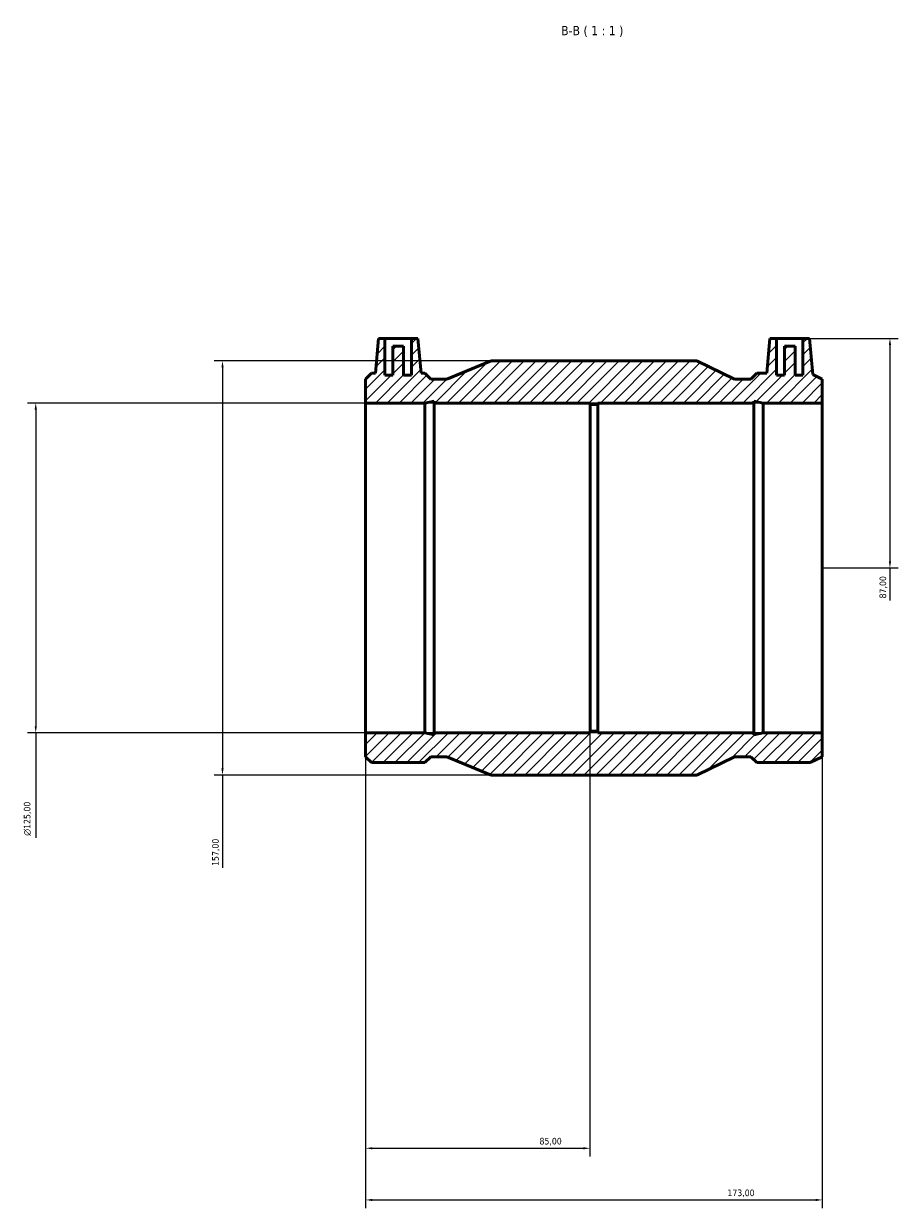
# Model space of a CAD drawing. Header units: millimetres. Extents: x -108 to 1117, y -159 to 1634.
# Tile 5 of 6: x 230 to 561, y 1185 to 1634. Entities that reach past the tile are written whole.
import ezdxf

# ---------------------------------------------------------------- set-up
doc = ezdxf.new("R2010")
doc.units = ezdxf.units.MM
for name, color, linetype, lineweight in [('Dimension (ISO)', 7, 'Continuous', 25), ('Hatch (ISO)', 7, 'Continuous', 18), ('Symbol (ISO)', 7, 'Continuous', 25), ('Visible (ISO)', 7, 'Continuous', 50)]:
    doc.layers.add(name, color=color, linetype=linetype, lineweight=lineweight)
doc.styles.add('Label Text (ISO)', font='tahoma.ttf')
doc.styles.add('Note Text (ISO)', font='tahoma.ttf')
doc.dimstyles.new('Default (ISO)', dxfattribs={"dimtxt": 2.5, "dimasz": 2.5, "dimexe": 3.175, "dimexo": 0, "dimgap": 0.762, "dimtad": 1, "dimrnd": 1e-08, "dimzin": 0, "dimtxsty": 'Note Text (ISO)', "dimcen": 0.09, "dimdle": 10, "dimclrd": 256, "dimclre": 256, "dimclrt": 232, "dimazin": 0, "dimtfac": 1.40208, "dimtmove": 0, "dimatfit": 3, "dimfxl": 1, "dimtolj": 1, "dimtzin": 0, "dimlwd": -1, "dimlwe": -1, "dimarcsym": 0})

# ---------------------------------------------------------------- blocks, each defined once
blk = doc.blocks.new('*D7')
at = {"layer": 'Defpoints', "color": 0, "transparency": 16777216}
for p in [(359.53, 1365.25), (444.53, 1365.87), (444.53, 1207.82)]:
    blk.add_point(p, dxfattribs=at)
at = {"layer": 'Dimension (ISO)', "transparency": 16777216}
for p, q in [((359.53, 1365.25), (359.53, 1204.65)), ((444.53, 1365.87), (444.53, 1204.65)), ((362.03, 1207.82), (442.03, 1207.82))]:
    blk.add_line(p, q, dxfattribs=at)
for points in [[(362.03, 1208.24), (362.03, 1207.41), (359.53, 1207.82)], [(442.03, 1208.24), (442.03, 1207.41), (444.53, 1207.82)]]:
    blk.add_solid(points, dxfattribs=at)
at = {"layer": 'Dimension (ISO)', "color": 232, "true_color": 0xca0064, "transparency": 16777216, "insert": (425.39, 1211.77), "char_height": 2.5, "attachment_point": 1, "style": 'Note Text (ISO)'}
blk.add_mtext('\\A1;85,00', dxfattribs=at)
blk = doc.blocks.new('*D8')
at = {"layer": 'Defpoints', "color": 0, "transparency": 16777216}
for p in [(359.53, 1365.25), (532.53, 1365.25), (532.53, 1188.25)]:
    blk.add_point(p, dxfattribs=at)
at = {"layer": 'Dimension (ISO)', "transparency": 16777216}
for p, q in [((359.53, 1365.25), (359.53, 1185.07)), ((532.53, 1365.25), (532.53, 1185.07)), ((362.03, 1188.25), (530.03, 1188.25))]:
    blk.add_line(p, q, dxfattribs=at)
for points in [[(362.03, 1188.67), (362.03, 1187.83), (359.53, 1188.25)], [(530.03, 1188.67), (530.03, 1187.83), (532.53, 1188.25)]]:
    blk.add_solid(points, dxfattribs=at)
at = {"layer": 'Dimension (ISO)', "color": 232, "true_color": 0xca0064, "transparency": 16777216, "insert": (496.58, 1192.19), "char_height": 2.5, "attachment_point": 1, "style": 'Note Text (ISO)'}
blk.add_mtext('\\A1;173,00', dxfattribs=at)
blk = doc.blocks.new('*D9')
at = {"layer": 'Defpoints', "color": 0, "transparency": 16777216}
for p in [(532.53, 1490.25), (234.53, 1365.25), (532.53, 1365.25)]:
    blk.add_point(p, dxfattribs=at)
at = {"layer": 'Dimension (ISO)', "transparency": 16777216}
for p, q in [((532.53, 1490.25), (231.36, 1490.25)), ((234.53, 1487.75), (234.53, 1367.75)), ((532.53, 1365.25), (231.36, 1365.25)), ((234.53, 1365.25), (234.53, 1325.49))]:
    blk.add_line(p, q, dxfattribs=at)
for points in [[(234.11, 1487.75), (234.95, 1487.75), (234.53, 1490.25)], [(234.11, 1367.75), (234.95, 1367.75), (234.53, 1365.25)]]:
    blk.add_solid(points, dxfattribs=at)
at = {"layer": 'Dimension (ISO)', "color": 232, "true_color": 0xca0064, "transparency": 16777216, "insert": (230.01, 1326.26), "char_height": 2.5, "attachment_point": 1, "rotation": 90, "style": 'Note Text (ISO)'}
blk.add_mtext('\\A1;\\fAIGDT|b0|i0;\\H2.5000;\\ln\\fTahoma|b0|i0;\\H2.5000;125,00', dxfattribs=at)
blk = doc.blocks.new('*D10')
at = {"layer": 'Defpoints', "color": 0, "transparency": 16777216}
for p in [(525.21, 1514.75), (532.53, 1427.75), (558.17, 1427.75)]:
    blk.add_point(p, dxfattribs=at)
at = {"layer": 'Dimension (ISO)', "transparency": 16777216}
for p, q in [((525.21, 1514.75), (561.34, 1514.75)), ((558.17, 1512.25), (558.17, 1430.25)), ((532.53, 1427.75), (561.34, 1427.75)), ((558.17, 1427.75), (558.17, 1415.44))]:
    blk.add_line(p, q, dxfattribs=at)
for points in [[(557.75, 1512.25), (558.59, 1512.25), (558.17, 1514.75)], [(557.75, 1430.25), (558.59, 1430.25), (558.17, 1427.75)]]:
    blk.add_solid(points, dxfattribs=at)
at = {"layer": 'Dimension (ISO)', "color": 232, "true_color": 0xca0064, "transparency": 16777216, "insert": (554.23, 1416.2), "char_height": 2.5, "attachment_point": 1, "rotation": 90, "style": 'Note Text (ISO)'}
blk.add_mtext('\\A1;87,00', dxfattribs=at)
blk = doc.blocks.new('*D11')
at = {"layer": 'Defpoints', "color": 0, "transparency": 16777216}
for p in [(407.11, 1506.25), (305.29, 1349.25), (407.11, 1349.25)]:
    blk.add_point(p, dxfattribs=at)
at = {"layer": 'Dimension (ISO)', "transparency": 16777216}
for p, q in [((407.11, 1506.25), (302.12, 1506.25)), ((305.29, 1503.75), (305.29, 1351.75)), ((407.11, 1349.25), (302.12, 1349.25)), ((305.29, 1349.25), (305.29, 1314.05))]:
    blk.add_line(p, q, dxfattribs=at)
for points in [[(304.88, 1503.75), (305.71, 1503.75), (305.29, 1506.25)], [(304.88, 1351.75), (305.71, 1351.75), (305.29, 1349.25)]]:
    blk.add_solid(points, dxfattribs=at)
at = {"layer": 'Dimension (ISO)', "color": 232, "true_color": 0xca0064, "transparency": 16777216, "insert": (301.36, 1314.81), "char_height": 2.5, "attachment_point": 1, "rotation": 90, "style": 'Note Text (ISO)'}
blk.add_mtext('\\A1;157,00', dxfattribs=at)

msp = doc.modelspace()

# ---------------------------------------------------------------- hatches: boundary and pattern name
at = {"layer": 'Hatch (ISO)'}
h = msp.add_hatch(dxfattribs=at)
h.set_pattern_fill('ANSI31', color=256, scale=25.4, style=0)
h.set_pattern_definition([(45, (0, 0), (-2.245064, 2.245064), [])])
h.paths.add_polyline_path([(359.531, 1499.326), (359.531, 1490.25), (381.968, 1490.25), (385.493, 1490.999), (385.493, 1490.25), (444.531, 1490.25), (444.531, 1489.625), (447.531, 1489.625), (447.531, 1490.25), (506.569, 1490.25), (506.569, 1490.999), (510.095, 1490.25), (532.531, 1490.25), (532.531, 1499.326), (528.903, 1501.073), (527.706, 1514.75), (525.206, 1514.75), (525.206, 1500.75), (522.206, 1500.75), (522.206, 1511.75), (518.206, 1511.75), (518.206, 1500.75), (515.206, 1500.75), (515.206, 1514.75), (512.706, 1514.75), (511.55, 1501.54), (507.711, 1501.54), (505.498, 1499.326), (499.335, 1499.326), (484.956, 1506.25), (407.106, 1506.25), (390.344, 1499.326), (384.181, 1499.326), (381.968, 1501.54), (380.512, 1501.54), (379.356, 1514.75), (376.856, 1514.75), (376.856, 1500.75), (373.856, 1500.75), (373.856, 1511.75), (369.856, 1511.75), (369.856, 1500.75), (366.856, 1500.75), (366.856, 1514.75), (364.356, 1514.75), (363.2, 1501.54), (361.745, 1501.54)])
h.paths.add_polyline_path([(359.531, 1365.25), (359.531, 1356.174), (361.745, 1353.96), (381.968, 1353.96), (384.181, 1356.174), (390.344, 1356.174), (407.106, 1349.25), (484.956, 1349.25), (499.335, 1356.174), (505.498, 1356.174), (507.711, 1353.96), (527.934, 1353.96), (532.531, 1356.174), (532.531, 1365.25), (510.095, 1365.25), (506.569, 1364.5), (506.569, 1365.25), (447.531, 1365.25), (447.531, 1365.875), (444.531, 1365.875), (444.531, 1365.25), (385.493, 1365.25), (385.493, 1364.5), (381.968, 1365.25)])

# ---------------------------------------------------------------- linework, layer by layer
at = {"layer": 'Visible (ISO)'}
for p, q in [((364.356, 1514.75), (363.2, 1501.54)), ((366.856, 1514.75), (364.356, 1514.75)), ((366.856, 1500.75), (366.856, 1514.75)), ((366.856, 1514.75), (376.856, 1514.75)), ((379.356, 1514.75), (376.856, 1514.75)), ((376.856, 1514.75), (376.856, 1500.75)), ((380.512, 1501.54), (379.356, 1514.75)), ((512.706, 1514.75), (511.55, 1501.54)), ((515.206, 1514.75), (512.706, 1514.75)), ((515.206, 1500.75), (515.206, 1514.75)), ((515.206, 1514.75), (525.206, 1514.75)), ((527.706, 1514.75), (525.206, 1514.75)), ((525.206, 1514.75), (525.206, 1500.75)), ((528.903, 1501.073), (527.706, 1514.75)), ((373.856, 1511.75), (369.856, 1511.75)), ((369.856, 1511.75), (369.856, 1500.75)), ((373.856, 1500.75), (373.856, 1511.75)), ((522.206, 1511.75), (518.206, 1511.75)), ((518.206, 1511.75), (518.206, 1500.75)), ((522.206, 1500.75), (522.206, 1511.75)), ((407.106, 1506.25), (390.344, 1499.326)), ((484.956, 1506.25), (407.106, 1506.25)), ((499.335, 1499.326), (484.956, 1506.25)), ((361.745, 1501.54), (359.531, 1499.326)), ((363.2, 1501.54), (361.745, 1501.54)), ((369.856, 1500.75), (366.856, 1500.75)), ((376.856, 1500.75), (373.856, 1500.75)), ((381.968, 1501.54), (380.512, 1501.54)), ((384.181, 1499.326), (381.968, 1501.54)), ((507.711, 1501.54), (505.498, 1499.326)), ((511.55, 1501.54), (507.711, 1501.54)), ((518.206, 1500.75), (515.206, 1500.75)), ((525.206, 1500.75), (522.206, 1500.75)), ((532.531, 1499.326), (528.903, 1501.073)), ((359.531, 1499.326), (359.531, 1490.25)), ((390.344, 1499.326), (384.181, 1499.326)), ((505.498, 1499.326), (499.335, 1499.326)), ((532.531, 1490.25), (532.531, 1499.326)), ((381.968, 1490.25), (385.493, 1490.999)), ((385.493, 1490.999), (385.493, 1490.25)), ((506.569, 1490.25), (506.569, 1490.999)), ((506.569, 1490.999), (510.095, 1490.25)), ((359.531, 1490.25), (381.968, 1490.25)), ((359.531, 1365.25), (359.531, 1490.25)), ((381.968, 1365.25), (381.968, 1490.25)), ((385.493, 1490.25), (444.531, 1490.25)), ((385.493, 1365.25), (385.493, 1490.25)), ((444.531, 1490.25), (444.531, 1489.625)), ((444.531, 1489.625), (447.531, 1489.625)), ((444.531, 1365.875), (444.531, 1489.625)), ((447.531, 1489.625), (447.531, 1490.25)), ((447.531, 1490.25), (506.569, 1490.25)), ((447.531, 1365.875), (447.531, 1489.625)), ((506.569, 1365.25), (506.569, 1490.25)), ((510.095, 1490.25), (532.531, 1490.25)), ((510.095, 1365.25), (510.095, 1490.25)), ((532.531, 1365.25), (532.531, 1490.25)), ((359.531, 1365.25), (359.531, 1356.174)), ((381.968, 1365.25), (359.531, 1365.25)), ((385.493, 1364.5), (381.968, 1365.25)), ((444.531, 1365.25), (385.493, 1365.25)), ((385.493, 1365.25), (385.493, 1364.5)), ((447.531, 1365.875), (444.531, 1365.875)), ((444.531, 1365.875), (444.531, 1365.25)), ((447.531, 1365.25), (447.531, 1365.875)), ((506.569, 1365.25), (447.531, 1365.25)), ((510.095, 1365.25), (506.569, 1364.5)), ((506.569, 1364.5), (506.569, 1365.25)), ((532.531, 1365.25), (510.095, 1365.25)), ((532.531, 1356.174), (532.531, 1365.25)), ((359.531, 1356.174), (361.745, 1353.96)), ((381.968, 1353.96), (384.181, 1356.174)), ((384.181, 1356.174), (390.344, 1356.174)), ((390.344, 1356.174), (407.106, 1349.25)), ((484.956, 1349.25), (499.335, 1356.174)), ((499.335, 1356.174), (505.498, 1356.174)), ((505.498, 1356.174), (507.711, 1353.96)), ((527.934, 1353.96), (532.531, 1356.174)), ((361.745, 1353.96), (381.968, 1353.96)), ((507.711, 1353.96), (527.934, 1353.96)), ((407.106, 1349.25), (484.956, 1349.25))]:
    msp.add_line(p, q, dxfattribs=at)

# ---------------------------------------------------------------- texts
at = {"layer": 'Symbol (ISO)', "insert": (433.592, 1629), "char_height": 3.5, "attachment_point": 7, "style": 'Label Text (ISO)'}
msp.add_mtext('B-B ( 1 : 1 )', dxfattribs=at)

# ---------------------------------------------------------------- dimensions: what is measured, and where the dimension line sits
at = {"layer": 'Dimension (ISO)'}
for base, p1, p2, angle, override, picture, middle in [((558.169, 1427.75), (525.206, 1514.75), (532.531, 1427.75), 90, {"dimdec": 2, "dimtp": 0, "dimtm": 0, "dimtdec": 2, "dimtofl": 0, "dimatfit": 2}, '*D10', (558.169, 1420.345)), ((305.292, 1349.25), (407.106, 1506.25), (407.106, 1349.25), 90, {"dimdec": 2, "dimtp": 0, "dimtm": 0, "dimtdec": 2, "dimtofl": 0, "dimatfit": 2}, '*D11', (305.292, 1319.768)), ((444.531, 1207.825), (359.531, 1365.25), (444.531, 1365.875), 180, {"dimdec": 2, "dimtp": 0, "dimtm": 0, "dimtdec": 2, "dimtofl": 0, "dimatfit": 1}, '*D7', (429.531, 1207.825)), ((532.531, 1188.25), (359.531, 1365.25), (532.531, 1365.25), 180, {"dimdec": 2, "dimtp": 0, "dimtm": 0, "dimtdec": 2, "dimtofl": 0, "dimatfit": 1}, '*D8', (501.531, 1188.25))]:
    dim = msp.add_linear_dim(base=base, p1=p1, p2=p2, angle=angle, dimstyle='Default (ISO)', override=override, dxfattribs=at)
    dim.commit()
    dim.dimension.update_dxf_attribs({"geometry": picture, "text_midpoint": middle, "dimtype": 160})
dim = msp.add_linear_dim(base=(234.531, 1365.25), p1=(532.531, 1490.25), p2=(532.531, 1365.25), angle=90, text='\\fAIGDT|b0|i0;\\H2.5000;\\ln\\fTahoma|b0|i0;\\H2.5000;<>', dimstyle='Default (ISO)', override={"dimdec": 2, "dimtp": 0, "dimtm": 0, "dimtdec": 2, "dimtofl": 0, "dimatfit": 2}, dxfattribs=at)
dim.commit()
dim.dimension.update_dxf_attribs({"geometry": '*D9', "text_midpoint": (234.531, 1332.75), "dimtype": 160})

doc.saveas('drawing.dxf')
